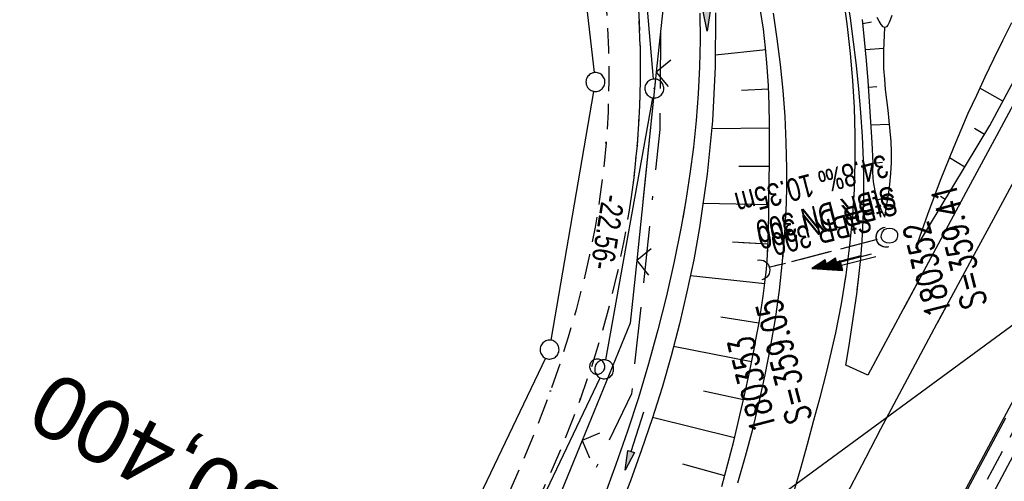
# Model space of a CAD drawing. Extents: x 507679 to 508174, y 445771 to 446563.
# Tile 35 of 43: x 507968 to 508046, y 446427 to 446464. Entities that reach past the tile are written whole.
import ezdxf
from ezdxf.enums import TextEntityAlignment as Align

# ---------------------------------------------------------------- set-up
doc = ezdxf.new("R2010")
doc.units = 0
doc.header["$LTSCALE"] = 10
doc.header["$MEASUREMENT"] = 0
for name, pattern in [('ACAD_ISO16W100', [73, 15, -6.5, 15, -6.5, 15, -7, 1, -7]), ('ACHSE', [5.5, 4, -0.5, 0.5, -0.5]), ('AUSGEZOGEN', [0]), ('LT00', [0]), ('LT11', [0.3, 0.2, -0.1]), ('LT12', [0.4, 0.3, -0.1]), ('LT17', [0.15, 0.1, -0.05]), ('STRICHLINIE2', [0.375, 0.25, -0.125])]:
    doc.linetypes.add(name, pattern=pattern)
doc.layers.get('0').update_dxf_attribs({"linetype": 'LT00'})
for name, color, linetype in [('--EK_FBR', 250, 'LT00'), ('--EK_Halt-Pfeil', 4, 'LT00'), ('--EK_Haltung', 7, 'STRICHLINIE2'), ('--EK_Haltung-Text', 140, 'LT00'), ('--EK_Schacht-Text', 5, 'LT00'), ('--EK_ST-93-1', 30, 'LT17'), ('--EL_DFK_AB_L', 21, 'LT00'), ('--EL_DFK_AB_P', 7, 'LT00'), ('--EL_Halt-Pfeil', 4, 'LT00'), ('--EL_Haltung', 182, 'STRICHLINIE2'), ('--EL_Haltung-Text', 182, 'LT00'), ('-AX-093', 35, 'ACHSE'), ('ABSTAND', 8, 'LT00'), ('BAB-KABEL', 220, 'ACAD_ISO16W100'), ('DFK_AB_L', 21, 'LT00'), ('DFK_AB_P', 7, 'LT00'), ('DFK_GZPKT', 250, 'LT00'), ('DFK_KATASTER', 250, 'LT00'), ('DFK_VERMPKT', 252, 'LT00'), ('DL', 182, 'LT12'), ('DL_PFEIL', 201, 'LT00'), ('DL_TEXT', 182, 'LT00'), ('PFEIL', 140, 'AUSGEZOGEN'), ('V127_AFBR_BAB', 250, 'LT00'), ('V127_BOESCH', 250, 'LT00'), ('V127_BOSCHUNG', 250, 'LT00'), ('V127_FELDWEG', 250, 'LT11'), ('V127_GRABEN', 250, 'LT00'), ('V127_LD_MARK', 250, 'LT00'), ('V127_UK_DURCH', 182, 'LT00'), ('V127_ZAUN', 40, 'LT00'), ('V128_AFBR_BAB', 250, 'LT00'), ('V128_BOESCH', 250, 'LT00'), ('V128_BOSCHUNG', 250, 'LT00'), ('V128_FELDWEG', 250, 'LT11'), ('V128_GRABEN', 250, 'LT00'), ('V128_H_BORD', 8, 'LT00'), ('V128_LD_MARK', 250, 'LT00'), ('V128_UK_DURCH', 182, 'LT00'), ('V128_ZAUN', 40, 'LT00')]:
    doc.layers.add(name, color=color, linetype=linetype)
doc.styles.add('Beschrift', font='ARIAL.TTF')
doc.styles.add('Haltungsbeschriftung', font='ARIAL.TTF', dxfattribs={"width": 0.75})
doc.styles.add('schachtbeschriftung', font='romans.shx', dxfattribs={"width": 0.75, "height": 2})
doc.styles.get("Standard").update_dxf_attribs({"font": 'ARIAL.TTF'})

# ---------------------------------------------------------------- blocks, each defined once
blk = doc.blocks.new('SYMB7010')
at = {"color": 0, "linetype": 'ByBlock'}
for points in [[(-0.031408, 0.499213), (-0.093728, 0.49134), (-0.15457, 0.475719), (-0.212975, 0.452595), (-0.268021, 0.422333), (-0.31884, 0.385411), (-0.36463, 0.342411), (-0.40467, 0.29401), (-0.438329, 0.240973), (-0.465074, 0.184136), (-0.484486, 0.124395), (-0.496256, 0.062692), (-0.5002, 0)], [(-0.5002, 0), (-0.496256, -0.062692), (-0.484486, -0.124395), (-0.465075, -0.184136), (-0.438329, -0.240973), (-0.404671, -0.29401), (-0.36463, -0.342411), (-0.31884, -0.385411), (-0.268021, -0.422333), (-0.212975, -0.452595), (-0.154571, -0.475719), (-0.093728, -0.49134), (-0.031408, -0.499213), (0.031408, -0.499213)], [(0.5002, 0), (0.496256, 0.062692), (0.484485, 0.124395), (0.465074, 0.184136), (0.438329, 0.240973), (0.40467, 0.29401), (0.36463, 0.342411), (0.31884, 0.385411), (0.268021, 0.422333), (0.212975, 0.452595), (0.15457, 0.475719), (0.093728, 0.49134), (0.031408, 0.499213), (-0.031408, 0.499213)], [(0.031408, -0.499213), (0.093728, -0.491341), (0.15457, -0.475719), (0.212975, -0.452595), (0.268021, -0.422333), (0.31884, -0.385411), (0.36463, -0.342411), (0.404671, -0.294011), (0.438329, -0.240974), (0.465075, -0.184136), (0.484486, -0.124395), (0.496256, -0.062692), (0.500201, 0)]]:
    blk.add_lwpolyline(points, dxfattribs=at)
blk = doc.blocks.new('SYMB0011')
at = {"color": 0, "linetype": 'ByBlock'}
for p, q in [((0.5, 0), (-0.5, 0)), ((0, 0.5), (0, -0.5))]:
    blk.add_line(p, q, dxfattribs=at)
blk = doc.blocks.new('SYMB0024')
at = {"color": 0, "linetype": 'ByBlock'}
for p, q in [((-0.5, 0.5), (0, 0)), ((0, 0), (0.5, 0.5))]:
    blk.add_line(p, q, dxfattribs=at)
blk = doc.blocks.new('Pfreil3')
at = {"layer": 'PFEIL'}
blk.add_hatch(color=256, dxfattribs=at).paths.add_polyline_path([(-1.549, 0.273), (-1.549, -0.273), (0, 0)])
for p, q in [((-1.549, 0), (-4.831, 0)), ((-1.549, -0.273), (-1.549, 0.273)), ((-1.549, 0.273), (0, 0)), ((0, 0), (-1.549, -0.273))]:
    blk.add_line(p, q, dxfattribs=at)
blk = doc.blocks.new('SYMB1107')
at = {"color": 0, "linetype": 'ByBlock'}
for points in [[(-0.2, 0), (-0.196157, 0.039018), (-0.184776, 0.076537), (-0.166294, 0.111114), (-0.141421, 0.141421), (-0.111114, 0.166294), (-0.076537, 0.184776), (-0.039018, 0.196157), (0, 0.2)], [(0, 0.2), (0.039018, 0.196157), (0.076537, 0.184776), (0.111114, 0.166294), (0.141421, 0.141421), (0.166294, 0.111114), (0.184776, 0.076537), (0.196157, 0.039018), (0.2, 0)]]:
    blk.add_lwpolyline(points, dxfattribs=at)
blk = doc.blocks.new('SYMB0003')
at = {"color": 0, "linetype": 'ByBlock'}
for p, q in [((-0.015712, 0), (0.010166, 0.012015)), ((0, -0.021257), (-0.015712, 0)), ((0.010166, 0.012015), (0, -0.021257))]:
    blk.add_line(p, q, dxfattribs=at)
for points in [[(-0.031395, 0.499013), (-0.093691, 0.491144), (-0.154509, 0.475528), (-0.21289, 0.452414), (-0.267913, 0.422164), (-0.318712, 0.385257), (-0.364484, 0.342274), (-0.404509, 0.293893), (-0.438154, 0.240877), (-0.464888, 0.184062), (-0.484292, 0.124345), (-0.496058, 0.062667), (-0.5, 0)], [(-0.5, 0), (-0.496058, -0.062667), (-0.484292, -0.124345), (-0.464888, -0.184062), (-0.438154, -0.240877), (-0.404509, -0.293893), (-0.364485, -0.342274), (-0.318712, -0.385257), (-0.267914, -0.422164), (-0.21289, -0.452414), (-0.154509, -0.475529), (-0.093691, -0.491144), (-0.031395, -0.499014), (0.031395, -0.499014)], [(0.5, 0), (0.496057, 0.062667), (0.484292, 0.124345), (0.464888, 0.184062), (0.438153, 0.240877), (0.404509, 0.293893), (0.364484, 0.342274), (0.318712, 0.385257), (0.267913, 0.422164), (0.21289, 0.452414), (0.154509, 0.475528), (0.093691, 0.491144), (0.031395, 0.499013), (-0.031395, 0.499013)], [(0.031395, -0.499014), (0.093691, -0.491144), (0.154509, -0.475529), (0.21289, -0.452414), (0.267914, -0.422164), (0.318712, -0.385257), (0.364485, -0.342274), (0.404509, -0.293893), (0.438154, -0.240877), (0.464889, -0.184062), (0.484292, -0.124345), (0.496058, -0.062667), (0.5, 0)]]:
    blk.add_lwpolyline(points, dxfattribs=at)
blk = doc.blocks.new('SYMB0070')
at = {"color": 0, "linetype": 'ByBlock'}
for p, q in [((-0.5, 0), (0.2, 0)), ((0.5, 0), (0.2, 0.1)), ((0.2, 0.1), (0.2, 0)), ((0.468, 0), (0.21, 0.086)), ((0.21, 0.086), (0.21, -0.086)), ((0.21, -0.086), (0.468, 0)), ((0.22, -0.072), (0.437, 0)), ((0.23, -0.058), (0.405, 0)), ((0.24, -0.045), (0.374, 0)), ((0.342, 0), (0.25, 0.031)), ((0.25, 0.031), (0.25, -0.031)), ((0.25, -0.031), (0.342, 0)), ((0.26, -0.017), (0.31, 0)), ((0.27, -0.003), (0.279, 0))]:
    blk.add_line(p, q, dxfattribs=at)
for points in [[(0.2, 0), (0.2, -0.1), (0.5, 0)], [(0.437, 0), (0.22, 0.072), (0.22, -0.072)], [(0.405, 0), (0.23, 0.058), (0.23, -0.058)], [(0.374, 0), (0.24, 0.045), (0.24, -0.045)], [(0.31, 0), (0.26, 0.017), (0.26, -0.017)], [(0.279, 0), (0.27, 0.003), (0.27, -0.003)]]:
    blk.add_lwpolyline(points, dxfattribs=at)

msp = doc.modelspace()

# ---------------------------------------------------------------- linework, layer by layer
at = {"layer": '--EK_FBR'}
msp.add_line((508035.167, 446435.582), (508033.432, 446436.379), dxfattribs=at)
for points in [[(508074.382, 446507.921), (508074.236, 446507.653), (508071.922, 446503.393), (508069.608, 446499.134), (508067.214, 446494.734), (508064.818, 446490.335), (508062.418, 446485.938), (508060.012, 446481.545), (508057.601, 446477.154), (508057.151, 446476.336), (508055.196, 446472.768), (508053.249, 446469.196), (508051.31, 446465.619), (508049.376, 446462.039), (508047.447, 446458.457), (508045.52, 446454.874), (508042.93, 446450.052), (508040.341, 446445.229), (508037.754, 446440.406), (508035.167, 446435.582)], [(508074.382, 446507.921), (508074.236, 446507.653), (508071.922, 446503.393), (508069.608, 446499.134), (508067.214, 446494.734), (508064.818, 446490.335), (508062.418, 446485.938), (508060.012, 446481.545), (508057.601, 446477.154), (508057.151, 446476.336), (508055.196, 446472.768), (508053.249, 446469.196), (508051.31, 446465.619), (508049.376, 446462.039), (508047.447, 446458.457), (508045.52, 446454.874), (508042.93, 446450.052), (508040.341, 446445.229), (508037.988, 446440.843)], [(508034.332, 446442.346), (508034.462, 446443.407), (508034.609, 446444.818), (508034.723, 446446.232), (508034.808, 446447.823), (508034.849, 446449.417), (508034.851, 446451.013), (508034.817, 446452.608), (508034.737, 446454.484), (508034.617, 446456.358), (508034.46, 446458.228), (508034.268, 446460.096), (508034.044, 446461.961), (508033.792, 446463.823), (508033.462, 446465.998), (508033.095, 446468.167), (508032.687, 446470.328), (508032.236, 446472.48), (508031.739, 446474.622), (508031.195, 446476.752), (508030.601, 446478.868)], [(508033.432, 446436.379), (508033.66, 446437.783), (508033.882, 446439.187), (508034.093, 446440.592), (508034.289, 446441.999), (508034.462, 446443.407), (508034.609, 446444.818), (508034.723, 446446.232), (508034.808, 446447.823), (508034.849, 446449.418), (508034.851, 446451.013), (508034.817, 446452.608), (508034.737, 446454.484), (508034.617, 446456.358), (508034.46, 446458.228), (508034.268, 446460.096), (508034.044, 446461.961), (508033.792, 446463.823)]]:
    msp.add_lwpolyline(points, dxfattribs=at)
at = {"layer": '--EK_FBR', "color": 2}
for points in [[(508024.887, 446427.068), (508025.494, 446429.189), (508026.059, 446431.321), (508026.58, 446433.465), (508027.052, 446435.62), (508027.474, 446437.786), (508027.855, 446440.048), (508028.174, 446442.319), (508028.427, 446444.598), (508028.612, 446446.883), (508028.724, 446449.172), (508028.755, 446450.561), (508028.759, 446451.95), (508028.715, 446454.005), (508028.614, 446456.059), (508028.46, 446458.11), (508028.253, 446460.158), (508027.997, 446462.2), (508027.695, 446464.235)], [(508028.441, 446444.768), (508028.612, 446446.883), (508028.724, 446449.172), (508028.755, 446450.561), (508028.759, 446451.95), (508028.715, 446454.005), (508028.614, 446456.059), (508028.459, 446458.11), (508028.253, 446460.158), (508027.997, 446462.2), (508027.695, 446464.235)], [(508008.171, 446359.932), (508010.412, 446364.306), (508012.654, 446368.68), (508014.9, 446373.052), (508017.15, 446377.422), (508019.404, 446381.789), (508025.163, 446392.887), (508030.957, 446403.967), (508034.937, 446411.528), (508038.934, 446419.08), (508042.948, 446426.623), (508045.345, 446431.107), (508047.747, 446435.589)]]:
    msp.add_lwpolyline(points, dxfattribs=at)
at = {"layer": '--EK_Haltung'}
for p, q in [((508059.995, 446455.981), (508041.801, 446422.126)), ((508035.905, 446446.321), (508027.338, 446444.1))]:
    msp.add_line(p, q, dxfattribs=at)
at = {"layer": '--EL_DFK_AB_L'}
for p, q in [((508018.217, 446459.018), (508016.614, 446477.82)), ((508014.442, 446436.797), (508018.149, 446457.531)), ((507999.803, 446405.586), (508013.988, 446435.382))]:
    msp.add_line(p, q, dxfattribs=at)
at = {"layer": '--EL_Haltung'}
for p, q in [((508059.995, 446455.981), (508041.801, 446422.126)), ((508035.905, 446446.321), (508027.338, 446444.1))]:
    msp.add_line(p, q, dxfattribs=at)
at = {"layer": '-AX-093', "ltscale": 0.2}
msp.add_lwpolyline([(508087.151, 446503.921), (508082.615, 446495.629), (508076.509, 446484.444), (508070.415, 446473.252), (508064.335, 446462.052), (508058.271, 446450.843), (508052.227, 446439.624), (508046.204, 446428.394), (508040.204, 446417.151), (508034.231, 446405.894), (508028.287, 446394.622), (508022.373, 446383.333), (508016.493, 446372.027), (508010.649, 446360.702), (508004.844, 446349.358), (507999.079, 446337.993), (507993.358, 446326.606), (507987.682, 446315.196), (507982.055, 446303.762), (507976.479, 446292.303), (507970.956, 446280.818)], dxfattribs=at)
at = {"layer": 'BAB-KABEL', "ltscale": 0.03, "flags": 128}
msp.add_lwpolyline([(508053.195, 446514.557), (508053.055, 446512.517), (508031.724, 446493.735), (508025.765, 446492.102), (508020.21, 446489.1), (508016.01, 446486.751), (508018.853, 446477.045), (508018.707, 446455.032), (508016.469, 446434.121), (508001.556, 446402.935), (507988.746, 446377.199), (507959.8, 446320.202), (507925.33, 446249.311), (507916.941, 446230.238), (507900.171, 446187.505), (507899.3, 446183.352), (507895.111, 446171.982), (507885.59, 446156.978), (507861.927, 446087.711), (507849.064, 446048.467), (507830.929, 445993.111), (507819.179, 445959.431), (507803.721, 445939.685), (507777.25, 445905.809), (507782.056, 445900.056), (507801.85, 445885.768), (507805.534, 445872.298), (507800.258, 445847.408), (507794.949, 445819.996)], dxfattribs=at)
at = {"layer": 'DFK_AB_L'}
for p, q in [((508018.217, 446459.018), (508016.614, 446477.82)), ((508014.442, 446436.797), (508018.149, 446457.531)), ((507999.803, 446405.586), (508013.988, 446435.382))]:
    msp.add_line(p, q, dxfattribs=at)
at = {"layer": 'DFK_KATASTER'}
for p, q in [((508109.861, 446486), (508000.085, 446405.352)), ((508013.537, 446459.525), (508011.614, 446476.734)), ((508010.117, 446438.357), (508013.494, 446458.04)), ((508009.667, 446436.943), (507995.604, 446407.515))]:
    msp.add_line(p, q, dxfattribs=at)
at = {"layer": 'DL'}
msp.add_line((508035.905, 446446.321), (508027.338, 446444.1), dxfattribs=at)
at = {"layer": 'V127_AFBR_BAB'}
for points in [[(508074.382, 446507.921), (508074.236, 446507.653), (508071.922, 446503.393), (508069.608, 446499.134), (508067.214, 446494.734), (508064.818, 446490.335), (508062.418, 446485.938), (508060.012, 446481.545), (508057.601, 446477.154), (508057.151, 446476.336), (508055.196, 446472.768), (508053.249, 446469.196), (508051.31, 446465.619), (508049.376, 446462.039), (508047.447, 446458.457), (508045.52, 446454.874), (508042.93, 446450.052), (508040.341, 446445.229), (508037.988, 446440.843)], [(508034.332, 446442.346), (508034.462, 446443.407), (508034.609, 446444.818), (508034.723, 446446.232), (508034.808, 446447.823), (508034.849, 446449.417), (508034.851, 446451.013), (508034.817, 446452.608), (508034.737, 446454.484), (508034.617, 446456.358), (508034.46, 446458.228), (508034.268, 446460.096), (508034.044, 446461.961), (508033.792, 446463.823), (508033.462, 446465.998), (508033.095, 446468.167), (508032.687, 446470.328), (508032.236, 446472.48), (508031.739, 446474.622), (508031.195, 446476.752), (508030.601, 446478.868)]]:
    msp.add_lwpolyline(points, dxfattribs=at)
at = {"layer": 'V127_AFBR_BAB', "color": 0}
msp.add_lwpolyline([(508028.441, 446444.768), (508028.612, 446446.883), (508028.724, 446449.172), (508028.755, 446450.561), (508028.759, 446451.95), (508028.715, 446454.005), (508028.614, 446456.059), (508028.459, 446458.11), (508028.253, 446460.158), (508027.997, 446462.2), (508027.695, 446464.235)], dxfattribs=at)
at = {"layer": 'V127_BOESCH'}
for points in [[(508038.967, 446445.635), (508044.82, 446455.351), (508054.173, 446472.791)], [(508027.227, 446445.267), (508027.27, 446446.145), (508027.303, 446447.236), (508027.324, 446448.33), (508027.339, 446449.426), (508027.36, 446450.934), (508027.378, 446452.446), (508027.387, 446453.959), (508027.381, 446455.472), (508027.354, 446456.982), (508027.298, 446458.49), (508027.209, 446459.992), (508027.081, 446461.487), (508026.906, 446462.974), (508026.679, 446464.451)], [(508036.504, 446448.085), (508036.184, 446448.753), (508035.929, 446449.448), (508035.741, 446450.164), (508035.62, 446450.895), (508035.57, 446451.634), (508035.589, 446452.374), (508035.499, 446453.999), (508035.406, 446455.624), (508035.304, 446457.249), (508035.191, 446458.873), (508035.062, 446460.496), (508034.913, 446462.117), (508034.74, 446463.737)], [(508036.504, 446448.085), (508036.652, 446448.953), (508036.789, 446449.821), (508036.906, 446450.689), (508036.993, 446451.558), (508037.04, 446452.427), (508037.041, 446453.249), (508037.005, 446454.072), (508036.941, 446454.895), (508036.858, 446455.719), (508036.764, 446456.543), (508036.666, 446457.368), (508036.575, 446458.193), (508036.498, 446459.019), (508036.443, 446459.844), (508036.42, 446460.67), (508036.426, 446461.275), (508036.448, 446461.881), (508036.481, 446462.486), (508036.519, 446463.092)], [(508038.967, 446445.635), (508039.915, 446448.337), (508040.922, 446451.017), (508041.986, 446453.675), (508043.107, 446456.31), (508043.775, 446457.747), (508044.448, 446459.183), (508045.133, 446460.62), (508045.833, 446462.058), (508046.554, 446463.497)]]:
    msp.add_lwpolyline(points, dxfattribs=at)
at = {"layer": 'V127_BOSCHUNG'}
for p, q in [((508034.783, 446463.417), (508035.45, 446463.538)), ((508034.986, 446461.352), (508036.432, 446461.473)), ((508027.097, 446461.317), (508023.116, 446460.916)), ((508035.227, 446458.37), (508035.888, 446458.417)), ((508045.853, 446457.277), (508044.029, 446458.289)), ((508027.31, 446458.214), (508025.163, 446458.113)), ((508027.384, 446455.139), (508022.822, 446455.08)), ((508035.419, 446455.403), (508036.887, 446455.453)), ((508044.394, 446454.643), (508043.59, 446455.108)), ((508042.837, 446452.059), (508041.625, 446452.79)), ((508027.375, 446452.099), (508024.952, 446452.109)), ((508035.589, 446452.366), (508036.315, 446452.446)), ((508035.924, 446449.466), (508036.774, 446449.718)), ((508041.289, 446449.49), (508040.903, 446449.722)), ((508027.334, 446449.06), (508022.144, 446449.162)), ((508039.741, 446446.92), (508039.469, 446447.084)), ((508027.262, 446445.966), (508025.268, 446446.072))]:
    msp.add_line(p, q, dxfattribs=at)
at = {"layer": 'V127_FELDWEG', "flags": 128}
for points in [[(507975.145, 446539.007), (507975.235, 446538.823), (507976.693, 446536.015), (507978.216, 446533.244), (507979.803, 446530.513), (507981.056, 446528.459), (507982.344, 446526.428), (507983.663, 446524.417), (507985.013, 446522.425), (507986.389, 446520.449), (507987.789, 446518.489), (507989.21, 446516.542), (507990.649, 446514.606), (507992.104, 446512.68), (507993.571, 446510.761), (507994.676, 446509.328), (507995.783, 446507.896), (507996.887, 446506.463), (507997.987, 446505.026), (507999.077, 446503.583), (508000.154, 446502.133), (508001.214, 446500.672), (508002.254, 446499.199), (508003.27, 446497.71), (508004.258, 446496.205), (508005.214, 446494.68), (508006.136, 446493.134), (508007.018, 446491.564), (508007.92, 446489.847), (508008.767, 446488.1), (508009.557, 446486.327), (508010.283, 446484.527), (508010.927, 446482.751), (508011.511, 446480.954), (508012.037, 446479.139), (508012.511, 446477.307), (508012.934, 446475.462), (508013.311, 446473.605), (508013.736, 446471.174), (508014.087, 446468.731), (508014.359, 446466.278), (508014.552, 446463.818), (508014.661, 446461.354), (508014.685, 446458.889), (508014.621, 446456.426), (508014.467, 446453.968), (508014.247, 446451.74), (508014.104, 446450.662)], [(508016.463, 446449.692), (508016.671, 446451.198), (508016.935, 446453.765), (508017.107, 446456.341), (508017.188, 446458.921), (508017.177, 446461.502), (508017.075, 446464.081), (508016.882, 446466.655), (508016.599, 446469.219), (508016.224, 446471.77), (508015.76, 446474.306), (508015.268, 446476.556), (508014.704, 446478.788), (508014.064, 446480.998), (508013.349, 446483.185), (508012.556, 446485.345), (508011.79, 446487.231), (508010.963, 446489.092), (508010.079, 446490.925), (508009.139, 446492.727), (508008.24, 446494.334), (508007.299, 446495.917), (508006.323, 446497.478), (508005.313, 446499.019), (508004.275, 446500.542), (508003.212, 446502.051), (508002.128, 446503.546), (508001.027, 446505.032), (507999.914, 446506.51), (507998.792, 446507.982), (507997.665, 446509.452), (507996.537, 446510.92), (507995.413, 446512.391), (507993.818, 446514.499), (507992.241, 446516.618), (507990.684, 446518.749), (507989.151, 446520.894), (507987.643, 446523.056), (507986.165, 446525.237), (507984.718, 446527.438), (507983.306, 446529.661), (507981.932, 446531.909), (507980.372, 446534.577), (507978.87, 446537.279), (507978.516, 446537.951)]]:
    msp.add_lwpolyline(points, dxfattribs=at)
at = {"layer": 'V127_GRABEN'}
for points in [[(508021.878, 446464.216), (508021.902, 446462.093), (508021.86, 446459.971), (508021.753, 446457.851), (508021.588, 446455.734), (508021.366, 446453.622), (508021.092, 446451.516), (508020.769, 446449.415), (508020.524, 446448.023)], [(508023.124, 446464.253), (508023.095, 446459.976), (508022.872, 446455.72), (508022.457, 446451.486), (508021.879, 446447.466)], [(508037.062, 446464.039), (508036.959, 446463.759), (508036.855, 446463.501), (508036.748, 446463.289), (508036.637, 446463.145), (508036.519, 446463.092), (508036.376, 446463.16), (508036.225, 446463.34), (508036.07, 446463.595), (508035.912, 446463.887)], [(508036.288, 446446.307), (508036.222, 446446.506), (508036.239, 446446.728), (508036.327, 446446.94), (508036.48, 446447.108), (508036.667, 446447.202), (508036.878, 446447.234), (508037.09, 446447.208), (508037.279, 446447.125), (508037.424, 446446.989), (508037.507, 446446.796), (508037.518, 446446.579), (508037.458, 446446.367), (508037.331, 446446.194), (508037.133, 446446.08), (508036.896, 446446.038), (508036.655, 446446.065), (508036.441, 446446.155), (508036.288, 446446.307)]]:
    msp.add_lwpolyline(points, dxfattribs=at)
at = {"layer": 'V127_LD_MARK'}
for points in [[(508040.671, 446439.74), (508042.113, 446442.417), (508043.604, 446445.175), (508045.098, 446447.931), (508046.593, 446450.687), (508048.087, 446453.444), (508050.089, 446457.144), (508052.087, 446460.846), (508054.085, 446464.548), (508056.082, 446468.251), (508058.08, 446471.953), (508060.081, 446475.653), (508062.414, 446479.958), (508064.752, 446484.26), (508067.094, 446488.56), (508069.438, 446492.859), (508071.784, 446497.157), (508074.16, 446501.507), (508076.538, 446505.855), (508077.188, 446507.042)], [(508033.319, 446442.763), (508033.445, 446443.542), (508033.745, 446445.854), (508033.967, 446448.175), (508034.1, 446450.318), (508034.166, 446452.465), (508034.166, 446454.614), (508034.105, 446456.762), (508033.982, 446458.907), (508033.802, 446461.047), (508033.565, 446463.181), (508033.329, 446464.939), (508033.06, 446466.692), (508032.762, 446468.441), (508032.439, 446470.185), (508032.096, 446471.926), (508031.737, 446473.664), (508031.365, 446475.4), (508030.985, 446477.134), (508030.601, 446478.868)]]:
    msp.add_lwpolyline(points, dxfattribs=at)
at = {"layer": 'V127_ZAUN'}
msp.add_line((508018.431, 446459.574), (508017.367, 446449.321), dxfattribs=at)
msp.add_lwpolyline([(508017.647, 446474.464), (508018.941, 446464.483), (508018.431, 446459.574)], dxfattribs=at)
at = {"layer": 'V128_AFBR_BAB'}
msp.add_line((508035.167, 446435.582), (508033.432, 446436.379), dxfattribs=at)
for points in [[(508074.382, 446507.921), (508074.236, 446507.653), (508071.922, 446503.393), (508069.608, 446499.134), (508067.214, 446494.734), (508064.818, 446490.335), (508062.418, 446485.938), (508060.012, 446481.545), (508057.601, 446477.154), (508057.151, 446476.336), (508055.196, 446472.768), (508053.249, 446469.196), (508051.31, 446465.619), (508049.376, 446462.039), (508047.447, 446458.457), (508045.52, 446454.874), (508042.93, 446450.052), (508040.341, 446445.229), (508037.754, 446440.406), (508035.167, 446435.582)], [(508033.432, 446436.379), (508033.66, 446437.783), (508033.882, 446439.187), (508034.093, 446440.592), (508034.289, 446441.999), (508034.462, 446443.407), (508034.609, 446444.818), (508034.723, 446446.232), (508034.808, 446447.823), (508034.849, 446449.418), (508034.851, 446451.013), (508034.817, 446452.608), (508034.737, 446454.484), (508034.617, 446456.358), (508034.46, 446458.228), (508034.268, 446460.096), (508034.044, 446461.961), (508033.792, 446463.823)]]:
    msp.add_lwpolyline(points, dxfattribs=at)
at = {"layer": 'V128_AFBR_BAB', "color": 0}
for points in [[(508024.887, 446427.068), (508025.494, 446429.189), (508026.059, 446431.321), (508026.58, 446433.465), (508027.052, 446435.62), (508027.474, 446437.786), (508027.855, 446440.048), (508028.174, 446442.319), (508028.427, 446444.598), (508028.612, 446446.883), (508028.724, 446449.172), (508028.755, 446450.561), (508028.759, 446451.95), (508028.715, 446454.005), (508028.614, 446456.059), (508028.46, 446458.11), (508028.253, 446460.158), (508027.997, 446462.2), (508027.695, 446464.235)], [(508008.171, 446359.932), (508010.412, 446364.306), (508012.654, 446368.68), (508014.9, 446373.052), (508017.15, 446377.422), (508019.404, 446381.789), (508025.163, 446392.887), (508030.957, 446403.967), (508034.937, 446411.528), (508038.934, 446419.08), (508042.948, 446426.623), (508045.345, 446431.107), (508047.747, 446435.589)]]:
    msp.add_lwpolyline(points, dxfattribs=at)
at = {"layer": 'V128_BOESCH'}
for points in [[(508038.967, 446445.635), (508044.82, 446455.351), (508054.173, 446472.791)], [(508023.61, 446426.799), (508024.103, 446428.586), (508024.566, 446430.383), (508025.001, 446432.187), (508025.41, 446433.999), (508025.797, 446435.817), (508026.164, 446437.64), (508026.366, 446438.691), (508026.558, 446439.743), (508026.736, 446440.796), (508026.895, 446441.852), (508027.03, 446442.909), (508027.138, 446443.969), (508027.217, 446445.056), (508027.27, 446446.145), (508027.303, 446447.236), (508027.324, 446448.33), (508027.339, 446449.426), (508027.36, 446450.934), (508027.378, 446452.446), (508027.387, 446453.959), (508027.381, 446455.472), (508027.354, 446456.982), (508027.298, 446458.49), (508027.209, 446459.992), (508027.081, 446461.487), (508026.906, 446462.974), (508026.679, 446464.451)], [(508036.504, 446448.085), (508036.184, 446448.753), (508035.929, 446449.448), (508035.741, 446450.164), (508035.62, 446450.895), (508035.57, 446451.634), (508035.589, 446452.374), (508035.499, 446453.999), (508035.406, 446455.625), (508035.304, 446457.249), (508035.191, 446458.873), (508035.062, 446460.496), (508034.913, 446462.117), (508034.74, 446463.737)], [(508036.504, 446448.085), (508036.652, 446448.953), (508036.789, 446449.821), (508036.906, 446450.689), (508036.993, 446451.558), (508037.04, 446452.427), (508037.041, 446453.249), (508037.005, 446454.072), (508036.941, 446454.895), (508036.858, 446455.719), (508036.764, 446456.543), (508036.666, 446457.368), (508036.575, 446458.193), (508036.498, 446459.019), (508036.443, 446459.844), (508036.42, 446460.67), (508036.426, 446461.275), (508036.448, 446461.881), (508036.481, 446462.486), (508036.519, 446463.092)], [(508038.967, 446445.635), (508039.915, 446448.337), (508040.922, 446451.017), (508041.986, 446453.675), (508043.107, 446456.31), (508043.775, 446457.747), (508044.448, 446459.183), (508045.133, 446460.62), (508045.833, 446462.058), (508046.554, 446463.497)]]:
    msp.add_lwpolyline(points, dxfattribs=at)
at = {"layer": 'V128_BOSCHUNG'}
for p, q in [((508034.783, 446463.417), (508035.45, 446463.538)), ((508034.986, 446461.352), (508036.432, 446461.473)), ((508027.097, 446461.317), (508023.116, 446460.916)), ((508035.227, 446458.37), (508035.888, 446458.417)), ((508045.853, 446457.277), (508044.029, 446458.289)), ((508027.31, 446458.214), (508025.163, 446458.113)), ((508027.384, 446455.139), (508022.822, 446455.08)), ((508035.419, 446455.403), (508036.887, 446455.453)), ((508044.394, 446454.643), (508043.59, 446455.108)), ((508042.837, 446452.059), (508041.625, 446452.79)), ((508027.375, 446452.099), (508024.952, 446452.109)), ((508035.589, 446452.366), (508036.315, 446452.446)), ((508035.924, 446449.466), (508036.774, 446449.718)), ((508041.289, 446449.49), (508040.903, 446449.722)), ((508027.334, 446449.06), (508022.144, 446449.162)), ((508039.741, 446446.92), (508039.469, 446447.084)), ((508027.262, 446445.966), (508024.469, 446446.115)), ((508027.019, 446442.816), (508021.134, 446443.454)), ((508026.551, 446439.7), (508023.532, 446440.183)), ((508025.966, 446436.646), (508019.804, 446437.857)), ((508025.329, 446433.634), (508022.169, 446434.335)), ((508024.629, 446430.637), (508018.141, 446432.238)), ((508023.845, 446427.635), (508020.526, 446428.56))]:
    msp.add_line(p, q, dxfattribs=at)
at = {"layer": 'V128_FELDWEG', "flags": 128}
for points in [[(507975.145, 446539.007), (507975.235, 446538.823), (507976.693, 446536.015), (507978.216, 446533.244), (507979.803, 446530.513), (507981.056, 446528.459), (507982.344, 446526.428), (507983.664, 446524.417), (507985.013, 446522.425), (507986.389, 446520.449), (507987.789, 446518.489), (507989.21, 446516.542), (507990.649, 446514.606), (507992.104, 446512.68), (507993.571, 446510.761), (507994.676, 446509.328), (507995.783, 446507.896), (507996.888, 446506.463), (507997.987, 446505.026), (507999.077, 446503.583), (508000.154, 446502.133), (508001.214, 446500.672), (508002.254, 446499.199), (508003.27, 446497.71), (508004.258, 446496.205), (508005.214, 446494.68), (508006.136, 446493.134), (508007.018, 446491.564), (508007.92, 446489.846), (508008.767, 446488.1), (508009.557, 446486.327), (508010.283, 446484.527), (508010.927, 446482.751), (508011.511, 446480.954), (508012.037, 446479.139), (508012.511, 446477.307), (508012.934, 446475.462), (508013.311, 446473.605), (508013.736, 446471.174), (508014.087, 446468.731), (508014.359, 446466.278), (508014.552, 446463.818), (508014.661, 446461.354), (508014.685, 446458.889), (508014.621, 446456.426), (508014.467, 446453.968), (508014.247, 446451.74), (508013.953, 446449.52), (508013.587, 446447.31), (508013.154, 446445.111), (508012.655, 446442.925), (508012.093, 446440.754), (508011.473, 446438.599), (508010.795, 446436.462), (508010.064, 446434.345), (508009.338, 446432.393), (508008.573, 446430.459), (508007.771, 446428.539), (508006.938, 446426.633), (508006.078, 446424.739), (508005.195, 446422.856), (508004.293, 446420.981), (508003.376, 446419.113), (508002.448, 446417.25), (508001.176, 446414.723), (507999.894, 446412.202), (507998.606, 446409.685), (507997.313, 446407.171), (507996.018, 446404.658), (507994.724, 446402.144), (507993.434, 446399.629), (507992.149, 446397.111), (507991.088, 446395.016), (507990.03, 446392.919), (507988.975, 446390.821), (507987.92, 446388.722), (507986.864, 446386.624), (507985.805, 446384.528), (507984.05, 446381.079), (507982.285, 446377.635), (507980.509, 446374.196), (507978.727, 446370.762), (507976.938, 446367.33), (507975.146, 446363.9), (507973.29, 446360.354), (507971.433, 446356.808), (507969.578, 446353.262), (507967.725, 446349.715), (507965.875, 446346.165), (507964.032, 446342.613), (507962.45, 446339.551), (507960.872, 446336.486), (507959.296, 446333.421), (507957.721, 446330.354), (507956.147, 446327.288), (507954.57, 446324.223), (507952.991, 446321.159), (507951.223, 446317.742), (507949.452, 446314.327), (507947.679, 446310.912), (507945.907, 446307.498), (507944.136, 446304.082), (507942.37, 446300.664), (507941.043, 446298.086), (507939.721, 446295.506), (507938.407, 446292.921), (507937.101, 446290.333), (507935.805, 446287.739), (507934.522, 446285.14), (507933.254, 446282.533), (507932.001, 446279.919), (507930.833, 446277.442), (507929.679, 446274.958), (507928.537, 446272.468), (507927.404, 446269.975), (507926.278, 446267.477), (507925.158, 446264.978), (507924.041, 446262.477), (507922.925, 446259.976), (507921.807, 446257.475), (507920.263, 446254.032), (507918.714, 446250.591), (507917.164, 446247.151), (507915.614, 446243.71), (507914.066, 446240.267), (507912.523, 446236.822), (507911.606, 446234.764), (507910.694, 446232.704), (507909.79, 446230.641), (507908.895, 446228.574), (507908.014, 446226.501), (507907.148, 446224.422), (507906.3, 446222.337), (507905.472, 446220.244), (507904.668, 446218.142), (507903.87, 446215.981), (507903.096, 446213.81), (507902.343, 446211.632), (507901.608, 446209.447), (507900.888, 446207.257), (507900.18, 446205.062), (507899.48, 446202.864), (507898.787, 446200.663), (507898.097, 446198.462)], [(507900.87, 446197.797), (507901.498, 446199.97), (507902.129, 446202.141), (507902.768, 446204.31), (507903.418, 446206.474), (507904.083, 446208.633), (507904.767, 446210.786), (507905.473, 446212.93), (507906.206, 446215.064), (507906.968, 446217.188), (507907.679, 446219.081), (507908.413, 446220.965), (507909.169, 446222.842), (507909.942, 446224.712), (507910.73, 446226.577), (507911.53, 446228.438), (507912.338, 446230.295), (507913.152, 446232.15), (507913.968, 446234.004), (507914.784, 446235.858), (507915.896, 446238.399), (507917.004, 446240.942), (507918.11, 446243.485), (507919.217, 446246.028), (507920.326, 446248.568), (507921.44, 446251.106), (507922.563, 446253.641), (507923.695, 446256.171), (507925.178, 446259.435), (507926.679, 446262.691), (507928.198, 446265.94), (507929.732, 446269.181), (507931.279, 446272.417), (507932.837, 446275.647), (507934.404, 446278.873), (507936.429, 446283.015), (507938.467, 446287.15), (507940.519, 446291.277), (507942.587, 446295.397), (507944.671, 446299.509), (507945.982, 446302.075), (507947.299, 446304.638), (507948.619, 446307.199), (507949.94, 446309.76), (507951.261, 446312.321), (507952.58, 446314.883), (507953.894, 446317.448), (507955.203, 446320.015), (507956.414, 446322.407), (507957.62, 446324.802), (507958.824, 446327.197), (507960.027, 446329.594), (507961.231, 446331.989), (507962.438, 446334.383), (507963.651, 446336.774), (507964.871, 446339.161), (507966.1, 446341.544), (507967.326, 446343.894), (507968.56, 446346.24), (507969.8, 446348.582), (507971.044, 446350.923), (507972.288, 446353.264), (507973.531, 446355.605), (507974.77, 446357.948), (507976.002, 446360.295), (507977.224, 446362.647), (507978.41, 446364.955), (507979.587, 446367.267), (507980.759, 446369.582), (507981.927, 446371.9), (507983.095, 446374.217), (507984.265, 446376.533), (507985.439, 446378.847), (507986.622, 446381.157), (507987.815, 446383.461), (507988.752, 446385.251), (507989.695, 446387.037), (507990.64, 446388.823), (507991.587, 446390.607), (507992.532, 446392.393), (507993.472, 446394.18), (507994.406, 446395.971), (507995.701, 446398.488), (507996.981, 446401.013), (507998.25, 446403.543), (507999.51, 446406.079), (508000.764, 446408.618), (508002.015, 446411.159), (508003.266, 446413.701), (508004.521, 446416.242), (508005.372, 446417.961), (508006.222, 446419.682), (508007.066, 446421.405), (508007.9, 446423.132), (508008.718, 446424.866), (508009.518, 446426.608), (508010.294, 446428.36), (508011.041, 446430.124), (508011.757, 446431.901), (508012.435, 446433.694), (508013.281, 446436.125), (508014.05, 446438.584), (508014.741, 446441.068), (508015.35, 446443.574), (508015.877, 446446.1), (508016.318, 446448.642), (508016.671, 446451.198), (508016.935, 446453.765), (508017.107, 446456.341), (508017.188, 446458.921), (508017.177, 446461.502), (508017.075, 446464.081), (508016.882, 446466.655), (508016.599, 446469.219), (508016.224, 446471.77), (508015.76, 446474.306), (508015.268, 446476.556), (508014.704, 446478.788), (508014.064, 446480.998), (508013.349, 446483.185), (508012.556, 446485.345), (508011.79, 446487.231), (508010.963, 446489.092), (508010.079, 446490.925), (508009.139, 446492.727), (508008.24, 446494.334), (508007.299, 446495.917), (508006.323, 446497.478), (508005.313, 446499.019), (508004.275, 446500.542), (508003.212, 446502.051), (508002.128, 446503.546), (508001.027, 446505.032), (507999.914, 446506.51), (507998.792, 446507.982), (507997.665, 446509.452), (507996.537, 446510.92), (507995.413, 446512.391), (507993.818, 446514.499), (507992.241, 446516.618), (507990.684, 446518.749), (507989.151, 446520.894), (507987.643, 446523.056), (507986.165, 446525.237), (507984.718, 446527.438), (507983.306, 446529.661), (507981.932, 446531.909), (507980.372, 446534.577), (507978.87, 446537.279), (507978.516, 446537.951)]]:
    msp.add_lwpolyline(points, dxfattribs=at)
at = {"layer": 'V128_GRABEN'}
for points in [[(508021.878, 446464.216), (508021.902, 446462.093), (508021.86, 446459.971), (508021.754, 446457.851), (508021.588, 446455.734), (508021.366, 446453.622), (508021.092, 446451.516), (508020.769, 446449.416), (508020.401, 446447.323), (508019.855, 446444.589), (508019.24, 446441.87), (508018.56, 446439.167), (508017.818, 446436.48), (508017.016, 446433.81), (508016.157, 446431.157), (508015.244, 446428.522), (508014.28, 446425.905)], [(508023.124, 446464.253), (508023.095, 446459.976), (508022.872, 446455.72), (508022.457, 446451.486), (508021.851, 446447.274), (508021.39, 446444.721), (508020.86, 446442.178), (508020.266, 446439.647), (508019.608, 446437.129), (508018.888, 446434.627), (508018.11, 446432.142), (508017.276, 446429.676), (508016.387, 446427.23), (508015.446, 446424.807)], [(508037.062, 446464.039), (508036.959, 446463.759), (508036.855, 446463.501), (508036.748, 446463.289), (508036.637, 446463.145), (508036.519, 446463.092), (508036.376, 446463.16), (508036.225, 446463.34), (508036.07, 446463.595), (508035.912, 446463.887)], [(508036.288, 446446.307), (508036.223, 446446.506), (508036.239, 446446.728), (508036.327, 446446.94), (508036.48, 446447.108), (508036.667, 446447.202), (508036.878, 446447.234), (508037.09, 446447.208), (508037.279, 446447.125), (508037.424, 446446.989), (508037.507, 446446.796), (508037.518, 446446.579), (508037.458, 446446.367), (508037.331, 446446.194), (508037.133, 446446.08), (508036.896, 446446.038), (508036.655, 446446.065), (508036.441, 446446.155), (508036.288, 446446.307)]]:
    msp.add_lwpolyline(points, dxfattribs=at)
at = {"layer": 'V128_H_BORD'}
msp.add_lwpolyline([(508008.285, 446359.868), (508010.555, 446364.313), (508012.827, 446368.758), (508015.101, 446373.201), (508017.381, 446377.642), (508019.666, 446382.079), (508022.969, 446388.461), (508026.288, 446394.836), (508029.621, 446401.203), (508032.967, 446407.563), (508036.325, 446413.917), (508039.695, 446420.264), (508043.076, 446426.606), (508046.085, 446432.231)], dxfattribs=at)
at = {"layer": 'V128_LD_MARK'}
for points in [[(508029.32, 446426.346), (508029.862, 446428.24), (508030.39, 446430.138), (508030.905, 446432.039), (508031.41, 446433.943), (508031.649, 446434.854), (508031.883, 446435.766), (508032.109, 446436.68), (508032.624, 446438.952), (508033.071, 446441.24), (508033.445, 446443.541), (508033.745, 446445.854), (508033.967, 446448.175), (508034.1, 446450.318), (508034.166, 446452.465), (508034.166, 446454.614), (508034.105, 446456.762), (508033.982, 446458.907), (508033.802, 446461.047), (508033.565, 446463.181), (508033.329, 446464.939)], [(508019.404, 446399.989), (508020.575, 446402.059), (508021.743, 446404.13), (508022.904, 446406.205), (508024.055, 446408.286), (508025.303, 446410.575), (508026.537, 446412.871), (508027.761, 446415.173), (508028.975, 446417.48), (508030.183, 446419.791), (508031.387, 446422.104), (508032.588, 446424.418), (508033.791, 446426.731), (508034.996, 446429.044), (508036.206, 446431.353), (508037.671, 446434.125), (508039.144, 446436.893), (508040.626, 446439.656), (508042.113, 446442.417), (508043.604, 446445.175), (508045.098, 446447.931), (508046.593, 446450.687)]]:
    msp.add_lwpolyline(points, dxfattribs=at)
at = {"layer": 'V128_ZAUN'}
msp.add_line((508018.431, 446459.574), (508016.882, 446444.654), dxfattribs=at)
for points in [[(508017.647, 446474.464), (508018.941, 446464.483), (508018.431, 446459.574)], [(508016.882, 446444.654), (508016.369, 446439.712), (508012.565, 446430.43)], [(508012.565, 446430.43), (508009.289, 446422.436), (508006.397, 446416.771)]]:
    msp.add_lwpolyline(points, dxfattribs=at)

# ---------------------------------------------------------------- block references
at = {"layer": '--EK_Halt-Pfeil', "xscale": 3.999999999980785, "yscale": 4, "zscale": 4, "rotation": 194.5373699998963}
msp.add_blockref('SYMB0070', (508033.86, 446444.463), dxfattribs=at)
at = {"layer": '--EL_DFK_AB_P', "xscale": 1.500000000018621, "yscale": 1.5, "zscale": 1.5, "rotation": 264.7377099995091}
for p in [(508018.28, 446458.269), (508014.311, 446436.059)]:
    msp.add_blockref('SYMB0003', p, dxfattribs=at)
at = {"layer": '--EL_Halt-Pfeil', "xscale": 3.999999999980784, "yscale": 4, "zscale": 4, "rotation": 194.5373699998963}
msp.add_blockref('SYMB0070', (508033.484, 446444.655), dxfattribs=at)
at = {"layer": 'DFK_AB_P', "xscale": 1.500000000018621, "yscale": 1.5, "zscale": 1.5, "rotation": 264.7377099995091}
for p in [(508018.28, 446458.269), (508014.311, 446436.059)]:
    msp.add_blockref('SYMB0003', p, dxfattribs=at)
at = {"layer": 'DFK_GZPKT', "xscale": 1.500000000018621, "yscale": 1.5, "zscale": 1.5, "rotation": 264.7377099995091}
for p in [(508013.621, 446458.779), (508009.991, 446437.619)]:
    msp.add_blockref('SYMB7010', p, dxfattribs=at)
at = {"layer": 'DFK_VERMPKT', "xscale": 1.200000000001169, "yscale": 1.200000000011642, "zscale": 1.2, "rotation": 264.7377100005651}
msp.add_blockref('SYMB7010', (508013.761, 446436.269), dxfattribs=at)
at = {"layer": 'DL_PFEIL', "xscale": 3.999999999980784, "yscale": 4, "zscale": 4, "rotation": 194.5373699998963}
msp.add_blockref('SYMB0070', (508032.67, 446444.534), dxfattribs=at)
at = {"layer": 'PFEIL'}
for p, rotation in [((508022.469, 446462.817), 272.2035169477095), ((508015.978, 446428.086), 252.1729897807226)]:
    msp.add_blockref('Pfreil3', p, dxfattribs=dict(at, rotation=rotation))
at = {"layer": 'V127_FELDWEG', "xscale": 0.1, "yscale": 0.1, "zscale": 0.1, "rotation": 247.65211}
for p in [(508014.467, 446453.968), (508016.935, 446453.765)]:
    msp.add_blockref('SYMB0011', p, dxfattribs=at)
at = {"layer": 'V127_UK_DURCH', "xscale": 4.000000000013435, "yscale": 4.000000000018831, "zscale": 4, "rotation": 97.57987935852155}
msp.add_blockref('SYMB1107', (508036.631, 446446.51), dxfattribs=at)
at = {"layer": 'V127_ZAUN', "xscale": 2.1, "yscale": 2.1, "zscale": 2.1, "rotation": 264.07066}
msp.add_blockref('SYMB0024', (508018.431, 446459.574), dxfattribs=at)
at = {"layer": 'V128_FELDWEG', "xscale": 0.1000000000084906, "yscale": 0.09999999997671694, "zscale": 0.1, "rotation": 252.6066100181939}
for p in [(508014.467, 446453.968), (508016.935, 446453.765), (508010.064, 446434.345), (508012.435, 446433.694)]:
    msp.add_blockref('SYMB0011', p, dxfattribs=at)
at = {"layer": 'V128_UK_DURCH', "zscale": 4}
for p, xscale, yscale, rotation in [((508036.631, 446446.51), 3.999999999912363, 4.000000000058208, 104.5429958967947), ((508026.612, 446443.912), 3.99999999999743, 4, 282.1129824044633)]:
    msp.add_blockref('SYMB1107', p, dxfattribs=dict(at, xscale=xscale, yscale=yscale, rotation=rotation))
at = {"layer": 'V128_ZAUN', "yscale": 2.099999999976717, "zscale": 2.1}
for p, xscale, rotation in [((508018.431, 446459.574), 2.100000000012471, 264.0729100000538), ((508016.882, 446444.654), 2.100000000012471, 264.0729100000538), ((508012.565, 446430.43), 2.099999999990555, 247.7151799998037)]:
    msp.add_blockref('SYMB0024', p, dxfattribs=dict(at, xscale=xscale, rotation=rotation))

# ---------------------------------------------------------------- texts
at = {"layer": '--EK_Haltung-Text', "style": 'Haltungsbeschriftung', "width": 0.75}
for s, p in [('34.8‰ 10.35m', (508036.487, 446453.074)), ('StBR DN 300', (508037.129, 446450.595))]:
    msp.add_text(s, height=1.8, rotation=-165.46263, dxfattribs=at).set_placement(p)
at = {"layer": '--EK_Schacht-Text', "style": 'schachtbeschriftung', "width": 0.75}
for s, rotation, p in [('S=359.41', -255.46263, (508044.586, 446441.185)), ('180352', -255.46263, (508041.798, 446440.461)), ('S=359.05', -255.42828, (508030.734, 446432.095)), ('180353', -255.42828, (508027.947, 446431.371))]:
    msp.add_text(s, height=2, rotation=rotation, dxfattribs=at).set_placement(p)
at = {"layer": '--EK_ST-93-1', "style": 'Beschrift'}
msp.add_text('180,400', height=5, rotation=-207.81572, dxfattribs=at).set_placement((507991.887, 446422.071), align=Align.MIDDLE_LEFT)
at = {"layer": '--EL_Haltung-Text', "style": 'Haltungsbeschriftung', "width": 0.75}
msp.add_text('StBR DN 300', height=1.8, rotation=-165.46263, dxfattribs=at).set_placement((508037.222, 446450.091))
at = {"layer": 'ABSTAND', "width": 0.75}
msp.add_text(' -22.56-', height=1.8, rotation=260.82879, dxfattribs=at).set_placement((508014.263, 446450.501))
at = {"layer": 'DL_TEXT', "style": 'Haltungsbeschriftung', "width": 0.75}
msp.add_text('StBR 300', height=1.8, rotation=-165.46263, dxfattribs=at).set_placement((508035.185, 446448.775))

doc.saveas('drawing.dxf')
